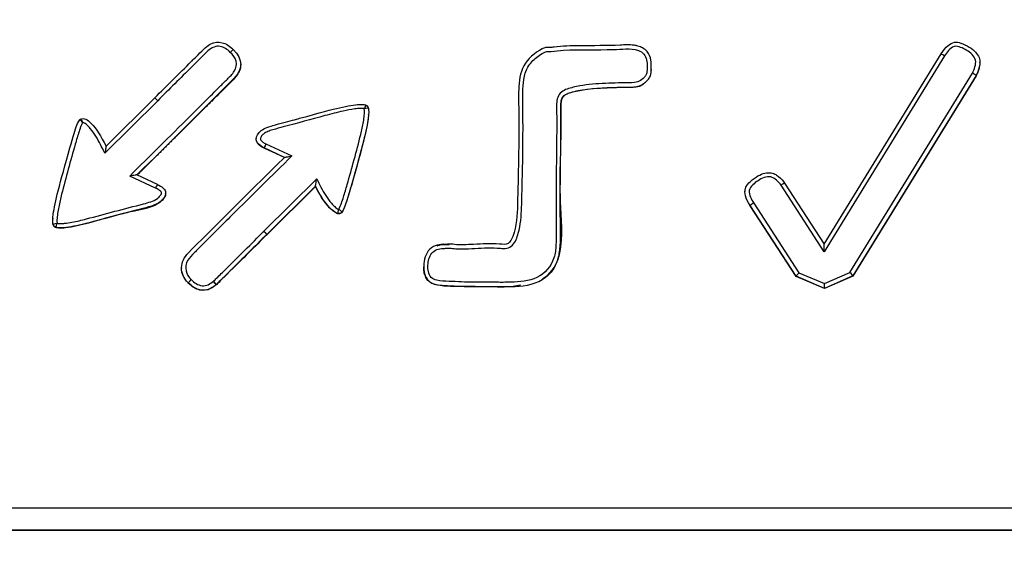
# Model space of a CAD drawing. Header units: millimetres. Extents: x 13 to 546, y 13 to 419.
# Tile 18 of 48: x 223 to 232, y 340 to 345. Entities that reach past the tile are written whole.
import ezdxf

# ---------------------------------------------------------------- set-up
doc = ezdxf.new("R2010")
doc.units = ezdxf.units.MM
doc.header["$LTSCALE"] = 2
doc.linetypes.add('SLD-Solid', pattern=[0])
doc.layers.add('DIMENSIONS', color=140, linetype='SLD-Solid', lineweight=25)
doc.styles.add('SLDTEXTSTYLE0', font='VERDANA.TTF')
doc.dimstyles.new('SLDDIMSTYLE4', dxfattribs={"dimtxt": 4.316016, "dimasz": 6.604, "dimexe": 0, "dimexo": 0.0625, "dimgap": 1.079004, "dimtad": 0, "dimtih": 1, "dimtoh": 1, "dimdec": 4, "dimlfac": 2, "dimzin": 12, "dimdsep": 46, "dimtxsty": 'SLDTEXTSTYLE0', "dimsah": 1, "dimcen": 0.09, "dimadec": 0, "dimazin": 3, "dimtfac": 1, "dimtdec": 0, "dimtofl": 0, "dimtmove": 0, "dimatfit": 3, "dimfxl": 0, "dimfrac": 2, "dimtolj": 1, "dimtzin": 12, "dimarcsym": 0})

# ---------------------------------------------------------------- blocks, each defined once
blk = doc.blocks.new('_D_3')
at = {"layer": 'DIMENSIONS'}
for p, q in [((205.0843, 363.624), (205.8306, 385.2988)), ((250.3426, 363.624), (249.5962, 385.2988))]:
    blk.add_line(p, q, dxfattribs=at)
for start, end in [(268.0278508, 269.5189387), (270.6261036, 271.9721492)]:
    blk.add_arc((227.7134, 1020.7969), 642.2248, start, end, dxfattribs=at)
for points in [[(205.6121, 378.9526), (212.1835, 377.7437), (212.243, 379.7748)], [(249.8148, 378.9526), (243.1838, 379.7748), (243.2433, 377.7437)]]:
    blk.add_solid(points, dxfattribs=at)
at = {"layer": 'DIMENSIONS', "char_height": 4.23333, "attachment_point": 1, "style": 'SLDTEXTSTYLE0'}
for s, insert in [('4°', (225.2023, 383.9495)), ('TYP.', (222.3213, 377.0899))]:
    blk.add_mtext(s, dxfattribs=dict(at, insert=insert))

msp = doc.modelspace()

# ---------------------------------------------------------------- linework, layer by layer
for p, q in [((230.548128, 342.644341), (231.659145, 344.451107)), ((231.693224, 344.431539), (230.549061, 342.570869)), ((232.029086, 344.36851), (232.029086, 344.371407)), ((225.001467, 344.348552), (225.001467, 344.351449)), ((228.904014, 344.303034), (228.897904, 344.252002)), ((228.904563, 344.302968), (228.904563, 344.305866)), ((230.793162, 342.375366), (231.957668, 344.269116)), ((231.991746, 344.246821), (230.820711, 342.342453)), ((231.991746, 344.243924), (230.820711, 342.339556)), ((231.991746, 344.246821), (231.991746, 344.243924)), ((224.212152, 344.006334), (223.710044, 343.5078)), ((224.183968, 344.033356), (223.721063, 343.573745)), ((224.18396, 344.033331), (224.183968, 344.033356)), ((223.481626, 343.831637), (223.47261, 343.825122)), ((226.217178, 343.874612), (226.217178, 343.87751)), ((225.148437, 343.647102), (225.148437, 343.644205)), ((225.224477, 343.555631), (225.224477, 343.558528)), ((225.418535, 343.468147), (225.224477, 343.558528)), ((225.418535, 343.46525), (225.224477, 343.555631)), ((225.241373, 343.596127), (225.487672, 343.481415)), ((224.191795, 343.175793), (223.946023, 343.290456)), ((224.208707, 343.210679), (224.014792, 343.301148)), ((225.221371, 342.765575), (225.723525, 343.264156)), ((225.712356, 343.195351), (225.249562, 342.735851)), ((225.712356, 343.192454), (225.249562, 342.732954)), ((225.712356, 343.192454), (225.712356, 343.195351)), ((230.549061, 342.570869), (230.138234, 343.203119)), ((230.171781, 343.223528), (230.548128, 342.644341)), ((224.287352, 343.121463), (224.287352, 343.12436)), ((229.794776, 343.144321), (229.794776, 343.141424)), ((230.281661, 342.338056), (229.844372, 343.01103)), ((229.844372, 343.01103), (229.844372, 343.008133)), ((230.281661, 342.335158), (229.844372, 343.008133)), ((229.877919, 343.034167), (230.308578, 342.371396)), ((223.216008, 342.889483), (223.216008, 342.886586)), ((225.249562, 342.732954), (225.249562, 342.735851)), ((224.438846, 342.416931), (224.438846, 342.414033)), ((226.740601, 342.430074), (226.740601, 342.427177)), ((230.550321, 342.22328), (230.281661, 342.338056)), ((230.281661, 342.338056), (230.281661, 342.335158)), ((230.550321, 342.220383), (230.281661, 342.335158)), ((230.308578, 342.371396), (230.550073, 342.268226)), ((230.550073, 342.268226), (230.793162, 342.375366)), ((230.820711, 342.342453), (230.550321, 342.22328)), ((230.820711, 342.339556), (230.550321, 342.220383)), ((230.820711, 342.342453), (230.820711, 342.339556)), ((224.502607, 342.276337), (224.502607, 342.273439)), ((227.662285, 342.252711), (227.570923, 342.237409)), ((230.550321, 342.22328), (230.550073, 342.268226)), ((230.550321, 342.220383), (230.550321, 342.22328)), ((218.743986, 340.13644), (236.682863, 340.136437)), ((218.743883, 339.929739), (236.682965, 339.929739)), ((218.743883, 339.92633), (236.682965, 339.92633))]:
    msp.add_line(p, q)
at = {"flags": 128}
msp.add_lwpolyline([(226.215807, 343.874713), (226.212516, 343.830142), (226.199952, 343.756788), (226.18409, 343.684107), (226.175381, 343.647951), (226.156954, 343.575887), (226.137944, 343.503977), (226.098899, 343.360432), (226.05892, 343.217144), (226.01134, 343.057471), (225.982723, 342.979187), (225.961572, 342.943015), (225.950586, 342.934069), (225.940165, 342.931149), (225.926126, 342.932134), (225.913882, 342.936021), (225.877533, 342.958353), (225.846616, 342.987063), (225.818913, 343.018791), (225.806033, 343.035429), (225.793703, 343.052478), (225.770476, 343.087576), (225.748883, 343.123696), (225.738613, 343.142056), (225.712356, 343.192454), (225.712356, 343.192454)], dxfattribs=at)
for centre, radius, start, end in [((225.190433, 344.191987), 0.397547, 130.8183489, 136.4465117), ((231.515656, 344.161751), 0.32298, 56.6479074, 63.6234452), ((231.773424, 343.950298), 0.368226, 53.636785, 59.976617), ((223.923659, 343.733649), 0.39697, 43.3864115, 49.0241008), ((225.941625, 343.258854), 0.777242, 154.2823781, 157.3213883), ((224.784737, 342.909893), 0.649833, 152.427773, 155.8465139), ((230.324746, 342.934325), 0.327165, 117.875307, 124.7562698), ((230.073722, 342.714371), 0.374978, 121.4781053, 127.7079041), ((224.905895, 342.438134), 0.454689, 40.9022381, 46.0662159)]:
    msp.add_arc(centre, radius, start, end)
for centre, major_axis, ratio, start_param, end_param in [((230.549061, 342.569506), (-0.000932, 0.074848), 0.00022686, 4.7306035, 6.30139983), ((230.308578, 342.370033), (0.026908, 0.032001), 0.0209937, 1.54583429, 3.11663062), ((230.793162, 342.374002), (-0.027541, 0.031573), 0.02139846, 3.16611857, 4.73691489)]:
    msp.add_ellipse(centre, major_axis=major_axis, ratio=ratio, start_param=start_param, end_param=end_param)
for points, knots in [([(224.18396, 344.033331), (224.299204, 344.14867), (224.414903, 344.263549), (224.53106, 344.37797), (224.536966, 344.383787), (224.564404, 344.411052), (224.613374, 344.459765), (224.641144, 344.487389), (224.658204, 344.503939), (224.664552, 344.509415), (224.683005, 344.525333), (224.700783, 344.537481), (224.717885, 344.545858), (224.752715, 344.56292), (224.788253, 344.566863), (224.8245, 344.557686), (224.861278, 344.548375), (224.896635, 344.526762), (224.930571, 344.492846)], [0, 0, 0, 0, 0.25, 0.25, 0.25, 0.3125, 0.3125, 0.3125, 0.375, 0.375, 0.375, 0.5, 0.5, 0.5, 0.75, 0.75, 0.75, 1, 1, 1, 1]), ([(231.659145, 344.451107), (231.700649, 344.518601), (231.743083, 344.555362), (231.786446, 344.561387), (231.821843, 344.566306), (231.86891, 344.5509), (231.927648, 344.515168), (231.974361, 344.486751), (232.005348, 344.453665), (232.020609, 344.415909), (232.027231, 344.399525), (232.029984, 344.38306), (232.028869, 344.366513), (232.02804, 344.354219), (232.025845, 344.340909), (232.022286, 344.326583), (232.013922, 344.292916), (232.003742, 344.266329), (231.991746, 344.246821)], [0, 0, 0, 0, 0.25, 0.25, 0.25, 0.5, 0.5, 0.5, 0.71428571, 0.71428571, 0.71428571, 0.8, 0.8, 0.8, 0.85714286, 0.85714286, 0.85714286, 1, 1, 1, 1]), ([(223.946023, 343.290456), (224.136818, 343.479053), (224.327424, 343.667843), (224.612895, 343.951467), (224.73176, 344.069725), (224.850525, 344.188083), (224.898023, 344.235435), (224.92292, 344.258193), (224.958192, 344.315325), (224.966466, 344.350624), (224.947616, 344.41506), (224.926128, 344.442166), (224.902318, 344.46591)], [0, 0, 0, 0, 0.5, 0.5, 0.75, 0.8125, 0.8125, 0.875, 0.875, 0.9375, 0.9375, 1, 1, 1, 1]), ([(224.930571, 344.492846), (225.025098, 344.398581), (225.025099, 344.30432), (224.930574, 344.210061), (224.625096, 343.905444), (224.319901, 343.602435), (224.014988, 343.301035)], [0, 0, 0, 0, 0.5, 0.5, 0.5, 1, 1, 1, 1]), ([(224.902318, 344.46591), (224.875315, 344.492897), (224.842813, 344.51592), (224.767553, 344.528694), (224.730006, 344.512058), (224.670431, 344.464766), (224.644891, 344.436072), (224.590837, 344.382316), (224.563789, 344.355458), (224.428083, 344.221644), (224.319918, 344.114189), (224.212152, 344.006334)], [0, 0, 0, 0, 0.125, 0.125, 0.25, 0.25, 0.375, 0.375, 0.5, 0.5, 1, 1, 1, 1]), ([(227.570923, 342.240306), (227.48406, 342.237801), (227.358847, 342.241093), (227.144918, 342.239779), (226.977643, 342.248583), (226.822671, 342.257876), (226.762132, 342.319552), (226.740342, 342.381782), (226.738832, 342.487632), (226.777124, 342.604417), (226.877197, 342.637766), (226.908929, 342.639491), (226.937202, 342.643421), (226.917356, 342.646092), (226.908059, 342.638208), (226.985908, 342.648466), (227.040296, 342.633724), (227.24857, 342.640652), (227.397699, 342.653026), (227.551191, 342.633251), (227.625908, 342.79383), (227.633517, 343.057207), (227.644479, 343.472229), (227.646068, 343.837525), (227.640662, 344.131909), (227.665515, 344.354078), (227.804911, 344.467025), (227.892887, 344.512261), (227.917743, 344.511268), (227.944386, 344.510649), (228.046415, 344.526109), (228.270464, 344.531512), (228.522685, 344.526445), (228.709998, 344.541674), (228.78089, 344.524547), (228.825305, 344.508667), (228.876749, 344.468396), (228.903941, 344.400365), (228.904658, 344.32592), (228.90495, 344.266746), (228.886288, 344.218587), (228.856297, 344.188598), (228.811816, 344.149202), (228.745295, 344.133006), (228.66844, 344.135485), (228.564269, 344.132788), (228.386963, 344.127443), (228.215163, 344.109922), (228.058978, 344.061335), (228.042968, 343.981354), (228.0473, 343.788724), (228.040853, 343.40148), (228.037508, 342.975191), (228.043508, 342.660368), (228.022914, 342.465434), (227.871923, 342.260973), (227.67459, 342.243295), (227.570923, 342.240306)], [0, 0, 0, 0, 0.03160743, 0.04728326, 0.07872629, 0.09590337, 0.10047332, 0.11002245, 0.11937199, 0.14012849, 0.14977858, 0.15392457, 0.15500006, 0.15702132, 0.15726095, 0.15917164, 0.17268258, 0.19467551, 0.2251525, 0.23526147, 0.24520246, 0.28295119, 0.33640288, 0.39773241, 0.41832193, 0.44666543, 0.47611406, 0.48048025, 0.48236824, 0.48522522, 0.49038072, 0.52047893, 0.56811212, 0.58444036, 0.58922494, 0.59505921, 0.60183042, 0.61281899, 0.62070093, 0.6295054, 0.63454678, 0.639339, 0.64507334, 0.65642948, 0.66340748, 0.67368934, 0.69509838, 0.72826462, 0.74225567, 0.74699491, 0.75714724, 0.81442059, 0.88991769, 0.91560881, 0.93118501, 0.96227798, 1, 1, 1, 1]), ([(227.569769, 342.28163), (227.654287, 342.284067), (227.741095, 342.289591), (227.893513, 342.362541), (227.951219, 342.431972), (227.991883, 342.5528), (227.996083, 342.59338), (228.001025, 342.674653), (228.00156, 342.715353), (228.001143, 342.837517), (227.999604, 342.919), (227.998912, 343.163324), (228.000584, 343.32614), (228.003816, 343.570382), (228.004937, 343.651796), (228.005431, 343.773926), (228.005397, 343.814638), (228.004712, 343.896067), (228.002411, 343.936846), (228.006047, 343.99778), (228.008242, 344.018504), (228.021433, 344.057394), (228.033709, 344.074846), (228.081681, 344.11417), (228.123216, 344.124041), (228.243333, 344.152902), (228.325363, 344.162581), (228.48928, 344.172543), (228.571344, 344.175417), (228.694604, 344.176429), (228.73682, 344.1721), (228.795534, 344.191915), (228.812542, 344.204398), (228.835315, 344.225675), (228.843058, 344.232774), (228.855133, 344.249852), (228.858616, 344.25973), (228.865349, 344.290137), (228.864732, 344.311067), (228.864408, 344.352536), (228.86422, 344.373464), (228.855317, 344.414121), (228.846992, 344.433885), (228.819873, 344.465117), (228.801393, 344.475755), (228.742554, 344.496782), (228.702892, 344.499988), (228.623759, 344.497424), (228.584172, 344.494396), (228.386338, 344.487792), (228.227811, 344.496138), (228.030734, 344.483153), (227.991545, 344.476928), (227.942342, 344.472627), (227.932461, 344.472381), (227.912652, 344.472769), (227.902487, 344.473282), (227.874554, 344.459191), (227.856808, 344.448119), (227.805128, 344.412887), (227.773223, 344.385085), (227.723757, 344.319496), (227.707574, 344.279954), (227.680293, 344.158633), (227.682269, 344.074197), (227.684148, 343.907801), (227.685008, 343.824602), (227.684834, 343.574989), (227.682137, 343.408625), (227.676159, 343.159113), (227.674076, 343.075922), (227.668984, 342.90965), (227.663224, 342.826928), (227.627457, 342.70634), (227.614695, 342.664271), (227.570769, 342.618605), (227.550735, 342.608384), (227.510443, 342.600983), (227.490239, 342.602278), (227.389192, 342.611043), (227.308505, 342.606891), (227.187491, 342.600502), (227.14715, 342.598692), (227.086614, 342.598442), (227.066431, 342.598745), (227.026045, 342.60148), (227.005799, 342.605078), (226.975641, 342.605693), (226.96562, 342.605279), (226.950611, 342.604175), (226.943113, 342.603499), (226.935622, 342.602685), (226.930629, 342.602115), (226.928066, 342.603174), (226.905612, 342.600324), (226.885172, 342.598833), (226.84703, 342.584854), (226.829414, 342.573432), (226.804251, 342.541063), (226.796163, 342.521938), (226.779625, 342.463472), (226.776454, 342.422011), (226.790161, 342.362234), (226.79819, 342.342766), (226.825846, 342.312987), (226.845794, 342.304572), (226.903894, 342.291693), (226.943121, 342.292144), (227.021291, 342.287856), (227.060386, 342.285902), (227.177757, 342.281575), (227.256176, 342.282171), (227.373773, 342.281323), (227.412972, 342.280752), (227.47177, 342.28044), (227.49137, 342.280427), (227.53057, 342.280739), (227.54864, 342.28102), (227.569769, 342.28163)], [0, 0, 0, 0, 0.03125, 0.03125, 0.0625, 0.0625, 0.078125, 0.078125, 0.09375, 0.09375, 0.125, 0.125, 0.1875, 0.1875, 0.21875, 0.21875, 0.234375, 0.234375, 0.25, 0.25, 0.2578125, 0.2578125, 0.265625, 0.265625, 0.28125, 0.28125, 0.3125, 0.3125, 0.34375, 0.34375, 0.359375, 0.359375, 0.3671875, 0.3671875, 0.37109375, 0.37109375, 0.375, 0.375, 0.3828125, 0.3828125, 0.390625, 0.390625, 0.3984375, 0.3984375, 0.40625, 0.40625, 0.421875, 0.421875, 0.4375, 0.4375, 0.5, 0.5, 0.515625, 0.515625, 0.51953125, 0.51953125, 0.5234375, 0.5234375, 0.53125, 0.53125, 0.546875, 0.546875, 0.5625, 0.5625, 0.59375, 0.59375, 0.625, 0.625, 0.6875, 0.6875, 0.71875, 0.71875, 0.75, 0.75, 0.765625, 0.765625, 0.7734375, 0.7734375, 0.78125, 0.78125, 0.8125, 0.8125, 0.828125, 0.828125, 0.8359375, 0.8359375, 0.84375, 0.84375, 0.84765625, 0.84765625, 0.84960938, 0.85058594, 0.85058594, 0.8515625, 0.8515625, 0.859375, 0.859375, 0.8671875, 0.8671875, 0.875, 0.875, 0.890625, 0.890625, 0.8984375, 0.8984375, 0.90625, 0.90625, 0.921875, 0.921875, 0.9375, 0.9375, 0.96875, 0.96875, 0.984375, 0.984375, 0.9921875, 0.9921875, 1, 1, 1, 1]), ([(231.957668, 344.269116), (231.968957, 344.287476), (231.975606, 344.308117), (231.986729, 344.349301), (231.992305, 344.370921), (231.976216, 344.43398), (231.939259, 344.463064), (231.88444, 344.495782), (231.865421, 344.505879), (231.82555, 344.521067), (231.803492, 344.527493), (231.762164, 344.514713), (231.745489, 344.499417), (231.716742, 344.467483), (231.704502, 344.44988), (231.693224, 344.431539)], [0, 0, 0, 0, 0.125, 0.125, 0.25, 0.25, 0.5, 0.5, 0.625, 0.625, 0.75, 0.75, 0.875, 0.875, 1, 1, 1, 1]), ([(232.028467, 344.368607), (232.026474, 344.350563), (232.021659, 344.306972), (232.002799, 344.26722), (231.991746, 344.243924)], [0, 0, 0, 0, 0.41394751, 1, 1, 1, 1]), ([(224.999038, 344.348613), (224.999354, 344.338538), (225.000177, 344.312324), (224.977777, 344.260531), (224.906664, 344.178318), (224.81583, 344.093639), (224.737328, 344.014562), (224.692154, 343.969697), (224.658309, 343.936012), (224.624448, 343.902343), (224.596228, 343.874288), (224.568004, 343.846237), (224.539776, 343.81819), (224.511545, 343.790147), (224.483309, 343.762107), (224.455071, 343.734071), (224.421179, 343.700433), (224.392931, 343.672406), (224.36468, 343.644382), (224.336425, 343.616362), (224.308166, 343.588346), (224.279903, 343.560334), (224.251637, 343.532326), (224.223366, 343.504322), (224.195092, 343.476321), (224.166815, 343.448324), (224.138533, 343.420331), (224.110247, 343.392342), (224.082115, 343.364512), (224.048476, 343.331244), (224.02615, 343.309173), (224.014988, 343.298138)], [0, 0, 0, 0, 0.02067066, 0.05378116, 0.11296592, 0.24451322, 0.31028686, 0.34317368, 0.3760605, 0.40894732, 0.44183415, 0.45827756, 0.49116438, 0.5240512, 0.54049461, 0.57338143, 0.60626825, 0.63915508, 0.65559849, 0.68848531, 0.72137213, 0.73781554, 0.77070236, 0.80358918, 0.82003259, 0.85291941, 0.88580624, 0.90224965, 0.93513647, 0.96756823, 1, 1, 1, 1]), ([(228.831918, 344.1685), (228.827323, 344.164155), (228.808265, 344.146131), (228.751489, 344.131354), (228.578262, 344.13313), (228.36041, 344.125082), (228.159434, 344.094919), (228.081519, 344.059929), (228.059708, 344.038798), (228.043327, 343.998465), (228.043872, 343.936146), (228.049323, 343.615801), (228.015397, 343.158614), (228.070389, 342.676297), (227.999035, 342.438954), (227.937539, 342.35124), (227.884608, 342.320257), (227.86609, 342.309417)], [0, 0, 0, 0, 0.00729065, 0.03024528, 0.06469865, 0.20947327, 0.28241731, 0.29813121, 0.30748389, 0.31680782, 0.34769912, 0.37845028, 0.68992218, 0.88049644, 0.92927797, 0.97525811, 1, 1, 1, 1]), ([(225.224477, 343.558528), (225.184164, 343.577303), (225.159788, 343.599337), (225.15135, 343.624633), (225.143103, 343.649357), (225.151622, 343.675859), (225.176908, 343.704139), (225.188975, 343.717635), (225.203767, 343.72911), (225.221285, 343.738565), (225.237403, 343.747263), (225.260194, 343.756188), (225.289658, 343.765338), (225.310085, 343.771682), (225.346128, 343.781638), (225.397789, 343.795207), (225.469455, 343.814031), (225.524006, 343.828601), (225.56144, 343.838919), (225.751568, 343.89132), (225.877616, 343.92472), (225.939582, 343.939118), (226.021231, 343.958091), (226.084952, 343.968722), (226.130744, 343.971014), (226.152746, 343.972115), (226.169899, 343.97109), (226.182203, 343.967937), (226.18694, 343.966723), (226.191203, 343.965058), (226.194993, 343.96294)], [0, 0, 0, 0, 0.0625, 0.0625, 0.0625, 0.125, 0.125, 0.125, 0.15625, 0.15625, 0.15625, 0.1875, 0.1875, 0.1875, 0.21875, 0.21875, 0.21875, 0.25, 0.25, 0.25, 0.3125, 0.3125, 0.3125, 0.375, 0.375, 0.375, 0.40625, 0.40625, 0.40625, 0.418070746, 0.418070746, 0.418070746, 0.418070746]), ([(226.175597, 343.929338), (226.175573, 343.929353), (226.175549, 343.929367), (226.175525, 343.929381), (226.173768, 343.930391), (226.171696, 343.930761), (226.169706, 343.931145), (226.159729, 343.933072), (226.149419, 343.933011), (226.139262, 343.932712), (226.121043, 343.932175), (226.102869, 343.9302), (226.084807, 343.927753), (226.047922, 343.922758), (226.011342, 343.91552), (225.974992, 343.907512), (225.917042, 343.894746), (225.85966, 343.879491), (225.802309, 343.864264), (225.670157, 343.829175), (225.538504, 343.792224), (225.406266, 343.757463), (225.373198, 343.74877), (225.340096, 343.740146), (225.307352, 343.730303), (225.290956, 343.725375), (225.274658, 343.719983), (225.258846, 343.713421), (225.244365, 343.707411), (225.230151, 343.699937), (225.218132, 343.689873), (225.209367, 343.682533), (225.201528, 343.673832), (225.19545, 343.664151), (225.192907, 343.6601), (225.190648, 343.655771), (225.189328, 343.651174), (225.188644, 343.648795), (225.188222, 343.646289), (225.188323, 343.643816), (225.188423, 343.641348), (225.1891, 343.638887), (225.190065, 343.636613), (225.192086, 343.631855), (225.195356, 343.627622), (225.198932, 343.623888), (225.202476, 343.620188), (225.206437, 343.616876), (225.210564, 343.613839), (225.220104, 343.606819), (225.230634, 343.601129), (225.241372, 343.596128)], [0, 0, 0, 0, 0.00000008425, 0.00000008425, 0.00000008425, 0.0000063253, 0.0000063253, 0.0000063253, 0.00003775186, 0.00003775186, 0.00003775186, 0.0000940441, 0.0000940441, 0.0000940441, 0.00020902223, 0.00020902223, 0.00020902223, 0.00039228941, 0.00039228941, 0.00039228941, 0.00081454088, 0.00081454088, 0.00081454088, 0.00092013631, 0.00092013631, 0.00092013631, 0.00097304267, 0.00097304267, 0.00097304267, 0.00102183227, 0.00102183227, 0.00102183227, 0.00105728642, 0.00105728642, 0.00105728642, 0.00107203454, 0.00107203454, 0.00107203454, 0.00107964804, 0.00107964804, 0.00107964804, 0.00108727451, 0.00108727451, 0.00108727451, 0.00110336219, 0.00110336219, 0.00110336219, 0.00111918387, 0.00111918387, 0.00111918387, 0.00115587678, 0.00115587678, 0.00115587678, 0.00115587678]), ([(225.933223, 342.975814), (225.945699, 342.992825), (225.951877, 343.012521), (225.965895, 343.051202), (225.972322, 343.070792), (225.990972, 343.129666), (226.002522, 343.16917), (226.036294, 343.287937), (226.058287, 343.367269), (226.101528, 343.526134), (226.123211, 343.605551), (226.151891, 343.72562), (226.160756, 343.765814), (226.171209, 343.826801), (226.174176, 343.847185), (226.177106, 343.877924), (226.177838, 343.888196), (226.178225, 343.908855), (226.178802, 343.919293), (226.175597, 343.929338)], [0, 0, 0, 0, 0.0625, 0.0625, 0.125, 0.125, 0.25, 0.25, 0.5, 0.5, 0.75, 0.75, 0.875, 0.875, 0.9375, 0.9375, 0.96875, 0.96875, 1, 1, 1, 1]), ([(226.214734, 343.936514), (226.219546, 343.917569), (226.219164, 343.885819), (226.21359, 343.841261), (226.206736, 343.786477), (226.191234, 343.712027), (226.167084, 343.617912), (226.139907, 343.512006), (226.103051, 343.376539), (226.056516, 343.211511), (226.027491, 343.108584), (226.004841, 343.036731), (225.988564, 342.99595), (225.980393, 342.975476), (225.972518, 342.960187), (225.96494, 342.950083)], [0.450546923, 0.450546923, 0.450546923, 0.450546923, 0.5, 0.5, 0.5, 0.5625, 0.5625, 0.5625, 0.625, 0.625, 0.625, 0.6875, 0.6875, 0.6875, 0.726651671, 0.726651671, 0.726651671, 0.726651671]), ([(226.175597, 343.929338), (226.178583, 343.934631), (226.188817, 343.952772), (226.192432, 343.958724), (226.194993, 343.96294)], [0, 0, 0, 0, 0.29174091, 1, 1, 1, 1]), ([(226.214734, 343.936514), (226.214734, 343.936887), (226.210266, 343.936253), (226.196014, 343.933638), (226.18623, 343.931658), (226.175597, 343.929338)], [0, 0, 0, 0, 0.5, 0.5, 1, 1, 1, 1]), ([(226.194993, 343.96294), (226.201222, 343.959459), (226.206172, 343.954757), (226.209842, 343.948834), (226.211834, 343.945618), (226.213465, 343.941512), (226.214734, 343.936514)], [0.4180707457, 0.4180707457, 0.4180707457, 0.4180707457, 0.4375, 0.4375, 0.4375, 0.4505469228, 0.4505469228, 0.4505469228, 0.4505469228]), ([(223.218157, 342.832415), (223.213601, 342.851574), (223.214175, 342.883383), (223.219879, 342.927843), (223.227125, 342.984321), (223.242643, 343.058791), (223.266433, 343.151252), (223.294621, 343.260805), (223.33148, 343.39631), (223.377011, 343.557767), (223.407787, 343.666901), (223.429772, 343.738524), (223.442967, 343.772635), (223.45279, 343.798031), (223.462669, 343.815519), (223.472602, 343.825097)], [0.264498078, 0.264498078, 0.264498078, 0.264498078, 0.314655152, 0.314655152, 0.314655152, 0.377155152, 0.377155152, 0.377155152, 0.439655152, 0.439655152, 0.439655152, 0.502155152, 0.502155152, 0.502155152, 0.550157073, 0.550157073, 0.550157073, 0.550157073]), ([(223.481618, 343.831612), (223.508709, 343.844663), (223.542618, 343.829946), (223.583347, 343.787461), (223.626974, 343.741952), (223.672914, 343.670742), (223.721167, 343.573831)], [0, 0, 0, 0, 0.125, 0.125, 0.125, 0.25, 0.25, 0.25, 0.25]), ([(223.481618, 343.831612), (223.482118, 343.830918), (223.483022, 343.829664), (223.488673, 343.819652), (223.493934, 343.809909), (223.497641, 343.802526), (223.499451, 343.798681), (223.500064, 343.797379)], [0, 0, 0, 0, 0.32969932, 0.59519205, 0.79578656, 0.93084562, 1, 1, 1, 1]), ([(223.500064, 343.797379), (223.492754, 343.789815), (223.488835, 343.779933), (223.480653, 343.761085), (223.477141, 343.751413), (223.467008, 343.722225), (223.46083, 343.702547), (223.442692, 343.643448), (223.431259, 343.603846), (223.397514, 343.484892), (223.375454, 343.405461), (223.332183, 343.246388), (223.310428, 343.166882), (223.281691, 343.046645), (223.272842, 343.00634), (223.262359, 342.945323), (223.259339, 342.924927), (223.255245, 342.883904), (223.252059, 342.862953), (223.257169, 342.842627)], [0, 0, 0, 0, 0.03125, 0.03125, 0.0625, 0.0625, 0.125, 0.125, 0.25, 0.25, 0.5, 0.5, 0.75, 0.75, 0.875, 0.875, 0.9375, 0.9375, 1, 1, 1, 1]), ([(223.710044, 343.5078), (223.682934, 343.562248), (223.656116, 343.617029), (223.607808, 343.69436), (223.590634, 343.719335), (223.561363, 343.754167), (223.550985, 343.765448), (223.533829, 343.780705), (223.527882, 343.78549), (223.514985, 343.793744), (223.507647, 343.799506), (223.500064, 343.797379)], [0, 0, 0, 0, 0.5, 0.5, 0.75, 0.75, 0.875, 0.875, 0.9375, 0.9375, 1, 1, 1, 1]), ([(225.224477, 343.555631), (225.208276, 343.56402), (225.183945, 343.576619), (225.16009, 343.602257), (225.148938, 343.623425), (225.149015, 343.637702), (225.149051, 343.644248)], [0, 0, 0, 0, 0.43798445, 0.65773589, 0.84306998, 1, 1, 1, 1]), ([(223.721167, 343.573831), (223.721167, 343.573941), (223.721053, 343.573364), (223.720853, 343.572254), (223.720655, 343.571153), (223.72037, 343.56952), (223.720038, 343.567592), (223.719516, 343.564559), (223.718866, 343.560734), (223.718176, 343.556641), (223.717044, 343.549928), (223.715765, 343.542285), (223.714469, 343.534502), (223.713097, 343.526259), (223.711671, 343.517656), (223.710255, 343.50908), (223.710185, 343.508654), (223.710114, 343.508227), (223.710044, 343.5078)], [0, 0, 0, 0, 0.0000096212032, 0.0000096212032, 0.0000096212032, 0.0000191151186, 0.0000191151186, 0.0000191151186, 0.0000341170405, 0.0000341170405, 0.0000341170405, 0.0000588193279, 0.0000588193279, 0.0000588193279, 0.0000849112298, 0.0000849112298, 0.0000849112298, 0.000086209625, 0.000086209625, 0.000086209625, 0.000086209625]), ([(224.502607, 342.276337), (224.458516, 342.320499), (224.437292, 342.369276), (224.438935, 342.422667), (224.440463, 342.472354), (224.461686, 342.517838), (224.502603, 342.559122), (224.719431, 342.777889), (225.024741, 343.080898), (225.418535, 343.468147)], [0, 0, 0, 0, 0.25, 0.25, 0.25, 0.5, 0.5, 0.5, 1, 1, 1, 1]), ([(225.487672, 343.481415), (225.296895, 343.293809), (225.106309, 343.10601), (224.821464, 342.823269), (224.726678, 342.728858), (224.608598, 342.610441), (224.585003, 342.586736), (224.537867, 342.539275), (224.512581, 342.516452), (224.480775, 342.458092), (224.474959, 342.422962), (224.488318, 342.358139), (224.507341, 342.329568), (224.530875, 342.305983)], [0, 0, 0, 0, 0.5, 0.5, 0.75, 0.75, 0.8125, 0.8125, 0.875, 0.875, 0.9375, 0.9375, 1, 1, 1, 1]), ([(225.418535, 343.468147), (225.418535, 343.468255), (225.419224, 343.468483), (225.420431, 343.468791), (225.421628, 343.469096), (225.423346, 343.469483), (225.425339, 343.469909), (225.428516, 343.470586), (225.432463, 343.471375), (225.43665, 343.472186), (225.44367, 343.473547), (225.45159, 343.475014), (225.459609, 343.476466), (225.46833, 343.478044), (225.477388, 343.479641), (225.486384, 343.481193), (225.486813, 343.481267), (225.487242, 343.481341), (225.487672, 343.481415)], [0, 0, 0, 0, 0.0000095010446, 0.0000095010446, 0.0000095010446, 0.0000188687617, 0.0000188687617, 0.0000188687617, 0.0000338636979, 0.0000338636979, 0.0000338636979, 0.0000591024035, 0.0000591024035, 0.0000591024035, 0.000086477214, 0.000086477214, 0.000086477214, 0.0000877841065, 0.0000877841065, 0.0000877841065, 0.0000877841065]), ([(224.014988, 343.301035), (224.014988, 343.301143), (224.014299, 343.301134), (224.013092, 343.301024), (224.011894, 343.300916), (224.010176, 343.300711), (224.008182, 343.300447), (224.005007, 343.300028), (224.001061, 343.299454), (223.996876, 343.29882), (223.989872, 343.297758), (223.981969, 343.296494), (223.973967, 343.295178), (223.965284, 343.29375), (223.956266, 343.292226), (223.94731, 343.290678), (223.946881, 343.290604), (223.946452, 343.29053), (223.946023, 343.290456)], [0, 0, 0, 0, 0.0000095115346, 0.0000095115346, 0.0000095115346, 0.0000188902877, 0.0000188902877, 0.0000188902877, 0.0000338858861, 0.0000338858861, 0.0000338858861, 0.0000590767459, 0.0000590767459, 0.0000590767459, 0.0000863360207, 0.0000863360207, 0.0000863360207, 0.0000876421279, 0.0000876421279, 0.0000876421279, 0.0000876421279]), ([(225.712356, 343.195351), (225.712356, 343.19546), (225.71247, 343.196259), (225.71267, 343.19757), (225.712869, 343.198872), (225.713155, 343.200692), (225.713488, 343.202785), (225.714012, 343.20608), (225.714664, 343.210126), (225.715356, 343.2144), (225.716493, 343.221415), (225.717777, 343.229269), (225.719078, 343.237194), (225.720457, 343.245594), (225.72189, 343.25428), (225.723313, 343.262875), (225.723384, 343.263302), (225.723454, 343.263729), (225.723525, 343.264156)], [0, 0, 0, 0, 0.000009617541, 0.000009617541, 0.000009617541, 0.0000191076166, 0.0000191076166, 0.0000191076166, 0.0000341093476, 0.0000341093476, 0.0000341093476, 0.0000588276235, 0.0000588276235, 0.0000588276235, 0.0000849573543, 0.0000849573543, 0.0000849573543, 0.0000862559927, 0.0000862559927, 0.0000862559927, 0.0000862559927]), ([(225.723525, 343.264156), (225.750376, 343.210074), (225.776998, 343.155562), (225.825748, 343.079699), (225.843228, 343.055284), (225.873028, 343.021199), (225.883609, 343.010175), (225.906353, 342.990175), (225.918374, 342.980027), (225.933223, 342.975814)], [0, 0, 0, 0, 0.5, 0.5, 0.75, 0.75, 0.875, 0.875, 1, 1, 1, 1]), ([(229.844372, 343.01103), (229.8012, 343.077471), (229.7862, 343.131555), (229.799373, 343.173282), (229.810126, 343.207344), (229.844257, 343.243213), (229.901765, 343.280889), (229.947501, 343.310852), (229.990704, 343.324615), (230.031375, 343.322179), (230.049024, 343.321122), (230.065085, 343.316537), (230.079558, 343.308426), (230.090313, 343.302399), (230.101398, 343.294703), (230.112815, 343.28534), (230.139648, 343.263335), (230.159303, 343.242731), (230.171781, 343.223528)], [0, 0, 0, 0, 0.25, 0.25, 0.25, 0.5, 0.5, 0.5, 0.71428571, 0.71428571, 0.71428571, 0.8, 0.8, 0.8, 0.85714286, 0.85714286, 0.85714286, 1, 1, 1, 1]), ([(230.138234, 343.203119), (230.12649, 343.221192), (230.110692, 343.236056), (230.078251, 343.263778), (230.061108, 343.278093), (229.997217, 343.290647), (229.955067, 343.269776), (229.901964, 343.234344), (229.884674, 343.221512), (229.85383, 343.192045), (229.838552, 343.174894), (229.832357, 343.132104), (229.83902, 343.110485), (229.855535, 343.070827), (229.866187, 343.052221), (229.877919, 343.034167)], [0, 0, 0, 0, 0.125, 0.125, 0.25, 0.25, 0.5, 0.5, 0.625, 0.625, 0.75, 0.75, 0.875, 0.875, 1, 1, 1, 1]), ([(224.208715, 343.210654), (224.252507, 343.190225), (224.278001, 343.168119), (224.285199, 343.144336), (224.292423, 343.120465), (224.282757, 343.093951), (224.256202, 343.064796), (224.242866, 343.050154), (224.227787, 343.038228), (224.210966, 343.029016), (224.194114, 343.019788), (224.171558, 343.010803), (224.143297, 343.002062), (224.121641, 342.995364), (224.085881, 342.985626), (224.036016, 342.972848), (223.95844, 342.952969), (223.90375, 342.938782), (223.871947, 342.930287), (223.638254, 342.86787), (223.512222, 342.834462), (223.493851, 342.830064), (223.419812, 342.812338), (223.356093, 342.801703), (223.302694, 342.798159), (223.275305, 342.796341), (223.254577, 342.798593), (223.240511, 342.804915)], [0.585851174, 0.585851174, 0.585851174, 0.585851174, 0.648351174, 0.648351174, 0.648351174, 0.710851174, 0.710851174, 0.710851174, 0.742101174, 0.742101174, 0.742101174, 0.773351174, 0.773351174, 0.773351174, 0.804601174, 0.804601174, 0.804601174, 0.835851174, 0.835851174, 0.835851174, 0.898351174, 0.898351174, 0.898351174, 0.960851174, 0.960851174, 0.960851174, 1, 1, 1, 1]), ([(223.257169, 342.842627), (223.268091, 342.837939), (223.280255, 342.838613), (223.303746, 342.839398), (223.315426, 342.840522), (223.350438, 342.844206), (223.37367, 342.847685), (223.442955, 342.860032), (223.488591, 342.871174), (223.624666, 342.906976), (223.715288, 342.931211), (223.896554, 342.97959), (223.987581, 343.002273), (224.100842, 343.032626), (224.123495, 343.038707), (224.167942, 343.05373), (224.190036, 343.062129), (224.218111, 343.083766), (224.226359, 343.09208), (224.240953, 343.110594), (224.249806, 343.121572), (224.244538, 343.144718), (224.23289, 343.151946), (224.213122, 343.165229), (224.202584, 343.17076), (224.191796, 343.175793)], [0, 0, 0, 0, 0.03125, 0.03125, 0.0625, 0.0625, 0.125, 0.125, 0.25, 0.25, 0.5, 0.5, 0.75, 0.75, 0.8125, 0.8125, 0.875, 0.875, 0.90625, 0.90625, 0.9375, 0.9375, 0.96875, 0.96875, 1, 1, 1, 1]), ([(225.924671, 342.935368), (225.918299, 342.936922), (225.911353, 342.939673), (225.903835, 342.943621), (225.888788, 342.951523), (225.872315, 342.964325), (225.854415, 342.982028), (225.807073, 343.028847), (225.75972, 343.099954), (225.712356, 343.195351)], [0.794594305, 0.794594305, 0.794594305, 0.794594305, 0.821428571, 0.821428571, 0.821428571, 0.875, 0.875, 0.875, 1, 1, 1, 1]), ([(224.286887, 343.121434), (224.286963, 343.120483), (224.287663, 343.111636), (224.278052, 343.089915), (224.254501, 343.056159), (224.164114, 342.989177), (223.913853, 342.950557), (223.629512, 342.858535), (223.396608, 342.803649), (223.296518, 342.794266), (223.265217, 342.794525), (223.241802, 342.800628), (223.228558, 342.808343), (223.219678, 342.821216), (223.21397, 342.847405), (223.215999, 342.869953), (223.217494, 342.886564)], [0, 0, 0, 0, 0.002339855, 0.021761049, 0.055444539, 0.103972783, 0.292035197, 0.660846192, 0.845544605, 0.876087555, 0.908104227, 0.921630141, 0.935305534, 0.944645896, 0.959221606, 1, 1, 1, 1]), ([(225.924671, 342.935368), (225.924831, 342.936302), (225.925129, 342.938039), (225.92711, 342.947657), (225.929328, 342.958116), (225.931415, 342.967641), (225.93268, 342.973362), (225.933223, 342.975814)], [0, 0, 0, 0, 0.27941435, 0.51933606, 0.71953758, 0.87981215, 1, 1, 1, 1]), ([(225.933223, 342.975814), (225.941845, 342.96919), (225.949774, 342.962943), (225.961322, 342.953576), (225.96494, 342.950456), (225.96494, 342.950083)], [0, 0, 0, 0, 0.5, 0.5, 1, 1, 1, 1]), ([(225.96494, 342.950083), (225.96042, 342.944058), (225.956006, 342.939876), (225.951698, 342.937539), (225.94427, 342.933509), (225.935262, 342.932785), (225.924671, 342.935368)], [0.7266516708, 0.7266516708, 0.7266516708, 0.7266516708, 0.75, 0.75, 0.75, 0.7945943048, 0.7945943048, 0.7945943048, 0.7945943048]), ([(223.240511, 342.804915), (223.232122, 342.808685), (223.226102, 342.813904), (223.222452, 342.82057), (223.220709, 342.823752), (223.219278, 342.827701), (223.218157, 342.832415)], [0.5501570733, 0.5501570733, 0.5501570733, 0.5501570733, 0.573508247, 0.573508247, 0.573508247, 0.5858511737, 0.5858511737, 0.5858511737, 0.5858511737]), ([(225.249562, 342.732954), (225.13412, 342.618331), (225.018421, 342.503451), (224.902463, 342.388316), (224.819962, 342.3064), (224.77547, 342.26259), (224.768986, 342.256887), (224.752067, 342.242005), (224.734294, 342.229869), (224.715668, 342.220479), (224.682444, 342.203729), (224.648015, 342.199325), (224.61238, 342.207265), (224.57521, 342.215547), (224.538619, 342.237606), (224.502607, 342.273439)], [0, 0, 0, 0, 0.25, 0.25, 0.25, 0.375, 0.375, 0.375, 0.5, 0.5, 0.5, 0.75, 0.75, 0.75, 1, 1, 1, 1]), ([(224.74256, 342.291155), (224.752536, 342.300336), (224.762076, 342.309979), (224.771746, 342.319481), (224.801864, 342.349077), (224.831836, 342.378819), (224.861807, 342.408563), (224.921748, 342.468051), (224.981662, 342.527566), (225.041589, 342.587068), (225.101516, 342.646571), (225.161443, 342.706073), (225.221371, 342.765575)], [0, 0, 0, 0, 0.00004068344, 0.00004068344, 0.00004068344, 0.000167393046, 0.000167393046, 0.000167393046, 0.000420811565, 0.000420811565, 0.000420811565, 0.000674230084, 0.000674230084, 0.000674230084, 0.000674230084]), ([(225.249562, 342.735851), (225.13412, 342.621228), (225.018421, 342.506349), (224.902463, 342.391213), (224.825709, 342.315003), (224.781853, 342.271776), (224.770894, 342.261531)], [0, 0, 0, 0, 0.25, 0.25, 0.25, 0.366292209, 0.366292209, 0.366292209, 0.366292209]), ([(226.868227, 342.628098), (226.877811, 342.630897), (226.914533, 342.641621), (226.95308, 342.640043), (226.981566, 342.638877)], [0, 0, 0, 0, 0.26099424, 1, 1, 1, 1]), ([(224.502607, 342.273439), (224.495454, 342.281045), (224.481142, 342.296262), (224.466374, 342.317906), (224.456519, 342.336303), (224.45031, 342.350667), (224.443884, 342.369746), (224.440317, 342.389188), (224.438656, 342.405515), (224.43908, 342.412175), (224.439198, 342.414016)], [0, 0, 0, 0, 0.197348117, 0.394845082, 0.493440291, 0.592045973, 0.690660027, 0.873787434, 0.965110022, 1, 1, 1, 1]), ([(227.570923, 342.237409), (227.419989, 342.238591), (227.186911, 342.240418), (226.934151, 342.238809), (226.819134, 342.265443), (226.7784, 342.296585), (226.752877, 342.340566), (226.740238, 342.385736), (226.742557, 342.41611), (226.743394, 342.427082)], [0, 0, 0, 0, 0.482167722, 0.744584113, 0.804525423, 0.853953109, 0.903087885, 0.964991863, 1, 1, 1, 1]), ([(224.767167, 342.258197), (224.750794, 342.244037), (224.733628, 342.23243), (224.715668, 342.223376), (224.682444, 342.206627), (224.648015, 342.202222), (224.61238, 342.210163), (224.57521, 342.218445), (224.538619, 342.240503), (224.502607, 342.276337)], [0.379471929, 0.379471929, 0.379471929, 0.379471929, 0.5, 0.5, 0.5, 0.75, 0.75, 0.75, 1, 1, 1, 1]), ([(224.530829, 342.30603), (224.559406, 342.277594), (224.594112, 342.252824), (224.67404, 342.243906), (224.71225, 342.264718), (224.74256, 342.291155)], [0, 0, 0, 0, 0.5, 0.5, 1, 1, 1, 1]), ([(224.767167, 342.258197), (224.766661, 342.25908), (224.765584, 342.260962), (224.756465, 342.273334), (224.747361, 342.285001), (224.74256, 342.291155)], [0, 0, 0, 0, 0.29442262, 0.62785047, 1, 1, 1, 1]), ([(224.770894, 342.261531), (224.770073, 342.260763), (224.769437, 342.260181), (224.768986, 342.259784), (224.76838, 342.259252), (224.767774, 342.258723), (224.767167, 342.258197)], [0.366292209, 0.366292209, 0.366292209, 0.366292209, 0.375, 0.375, 0.375, 0.3794719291, 0.3794719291, 0.3794719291, 0.3794719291])]:
    msp.add_open_spline(points, degree=3, knots=knots)
for points in [[(223.472602, 343.825097), (223.475602, 343.82799), (223.478608, 343.830162), (223.481618, 343.831612)], [(223.500064, 343.797379), (223.485133, 343.813191), (223.472602, 343.825843), (223.472602, 343.825097)], [(223.218157, 342.832415), (223.218157, 342.833161), (223.235957, 342.837816), (223.257169, 342.842627)], [(223.257169, 342.842627), (223.24882, 342.82343), (223.240815, 342.805492), (223.240511, 342.804915)], [(224.502607, 342.276337), (224.502607, 342.277051), (224.516052, 342.291197), (224.530829, 342.30603)], [(224.74256, 342.291155), (224.757959, 342.275796), (224.770894, 342.262276), (224.770894, 342.261531)]]:
    msp.add_open_spline(points, degree=3)
at = {"layer": 'DIMENSIONS'}
msp.add_circle((227.667948, 349.3807), 13.589029, dxfattribs=at)

# ---------------------------------------------------------------- dimensions: what is measured, and where the dimension line sits
dim = msp.add_angular_dim_2l(base=(213.965534, 378.71933), line1=((251.26582, 336.812269), (250.429994, 361.085469)), line2=((204.996856, 361.085471), (204.16103, 336.812269)), text='<>\\PTYP.', dimstyle='SLDDIMSTYLE4', dxfattribs=at)
dim.commit()
dim.dimension.update_dxf_attribs({"geometry": '_D_3', "text_midpoint": (228.526271, 378.57268), "dimtype": 162})

doc.saveas('drawing.dxf')
